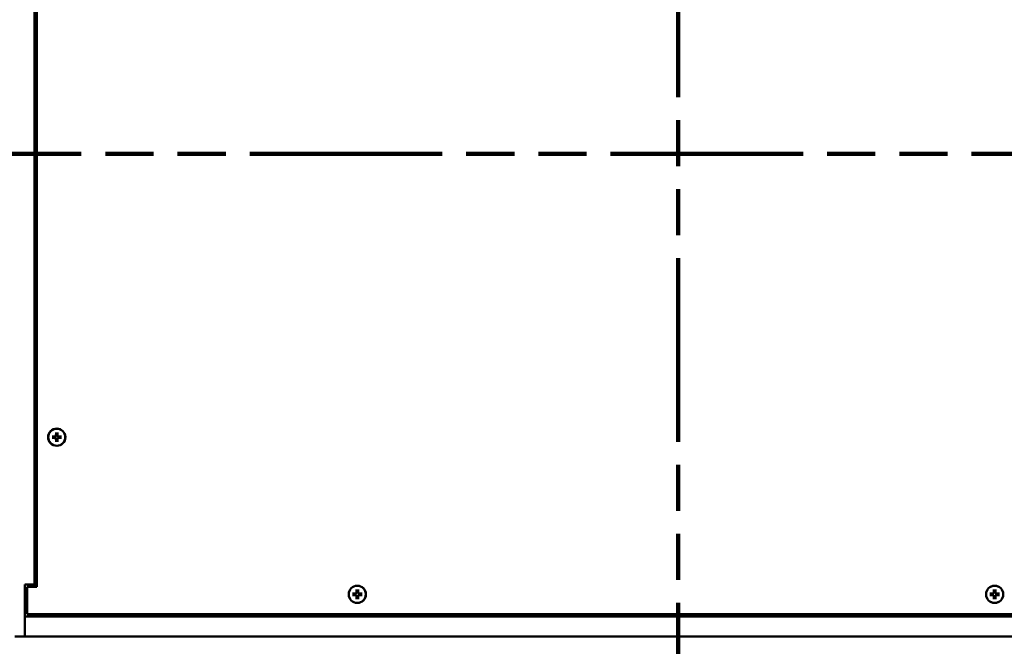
# Model space of a CAD drawing. Header units: millimetres. Extents: x 25 to 1702, y 51 to 1067.
# Tile 3 of 18: x 213 to 527, y 393 to 592. Entities that reach past the tile are written whole.
import ezdxf

# ---------------------------------------------------------------- set-up
doc = ezdxf.new("R2010")
doc.units = ezdxf.units.MM
doc.header["$LTSCALE"] = 2
doc.linetypes.add('DOUBLE_DASH_CHAIN', pattern=[1.2403, 0.6614, -0.0827, 0.1654, -0.0827, 0.1654, -0.0827])
for name, color, linetype, lineweight in [('Dimension (ANSI)', 7, 'Continuous', 25), ('Section Line (ANSI)', 7, 'DOUBLE_DASH_CHAIN', 100), ('Visible (ANSI)', 7, 'Continuous', 50)]:
    doc.layers.add(name, color=color, linetype=linetype, lineweight=lineweight)
doc.styles.add('Label Text (ANSI)', font='tahoma.ttf')
doc.styles.add('Note Text (ANSI)', font='tahoma.ttf')
doc.dimstyles.new('Default - mm (ANSI)', dxfattribs={"dimscale": 2, "dimtxt": 5, "dimasz": 2.5, "dimexe": 3.175, "dimexo": 1.6002, "dimgap": 0.8, "dimtad": 0, "dimtih": 1, "dimtoh": 1, "dimrnd": 1e-08, "dimzin": 0, "dimdsep": 46, "dimtxsty": 'Note Text (ANSI)', "dimcen": 0.09, "dimdle": 10, "dimclrd": 256, "dimclre": 256, "dimclrt": 256, "dimadec": 1, "dimazin": 0, "dimtfac": 0.6096, "dimtofl": 0, "dimtmove": 0, "dimatfit": 3, "dimldrblk": 'Filled-1', "dimfxl": 1, "dimtolj": 1, "dimtzin": 0, "dimlwd": -1, "dimlwe": -1, "dimarcsym": 0})

# ---------------------------------------------------------------- blocks, each defined once
blk = doc.blocks.new('2dTransSection0')
at = {"layer": 'Section Line (ANSI)', "linetype": 'DOUBLE_DASH_CHAIN', "ltscale": 23.192327}
blk.add_line((85.58, 274.85), (330.97, 274.85), dxfattribs=at)
blk = doc.blocks.new('2dTransSection1')
at = {"layer": 'Section Line (ANSI)', "linetype": 'Continuous'}
for p, q in [((209.24, 369.18), (204.24, 368.18)), ((209.24, 367.18), (209.24, 369.18)), ((209.24, 368.18), (204.24, 368.18)), ((204.24, 368.18), (209.24, 367.18)), ((211.38, 368.18), (209.24, 368.18)), ((211.38, 368.18), (211.38, 354.19)), ((211.38, 203.24), (211.38, 189.25)), ((209.24, 190.25), (204.24, 189.25)), ((209.24, 188.25), (209.24, 190.25)), ((209.24, 189.25), (204.24, 189.25)), ((204.24, 189.25), (209.24, 188.25)), ((211.38, 189.25), (209.24, 189.25))]:
    blk.add_line(p, q, dxfattribs=at)
at = {"layer": 'Section Line (ANSI)', "linetype": 'DOUBLE_DASH_CHAIN', "ltscale": 22.163883}
blk.add_line((211.38, 368.18), (211.38, 189.25), dxfattribs=at)
at = {"layer": 'Section Line (ANSI)', "linetype": 'Continuous', "flags": 128}
for points in [[(209.24, 369.18), (204.24, 368.18), (209.24, 367.18), (209.24, 369.18)], [(209.24, 190.25), (204.24, 189.25), (209.24, 188.25), (209.24, 190.25)]]:
    blk.add_lwpolyline(points, dxfattribs=at)
at = {"layer": 'Section Line (ANSI)'}
for points in [[(209.24, 369.18), (204.24, 368.18), (209.24, 367.18), (209.24, 369.18)], [(209.24, 190.25), (204.24, 189.25), (209.24, 188.25), (209.24, 190.25)]]:
    blk.add_solid(points, dxfattribs=at)
at = {"layer": 'Section Line (ANSI)', "char_height": 8, "attachment_point": 7, "style": 'Label Text (ANSI)'}
for insert in [(197.67, 364.91), (197.63, 184.09)]:
    blk.add_mtext('B', dxfattribs=dict(at, insert=insert))
blk = doc.blocks.new('*D11')
at = {"layer": 'Defpoints', "color": 0, "transparency": 16777216}
for p in [(180.81, 395.83), (663.42, 395.83), (663.42, 366)]:
    blk.add_point(p, dxfattribs=at)
at = {"layer": 'Dimension (ANSI)', "transparency": 16777216}
for p, q in [((180.81, 392.63), (180.81, 359.65)), ((663.42, 392.63), (663.42, 359.65)), ((185.81, 366), (444.31, 366)), ((658.42, 366), (520.05, 366))]:
    blk.add_line(p, q, dxfattribs=at)
for points in [[(185.81, 366.84), (185.81, 365.17), (180.81, 366)], [(658.42, 366.84), (658.42, 365.17), (663.42, 366)]]:
    blk.add_solid(points, dxfattribs=at)
at = {"layer": 'Dimension (ANSI)', "transparency": 16777216, "char_height": 10, "attachment_point": 5, "style": 'Note Text (ANSI)'}
for s, insert in [('\\A1; 482.61 mm', (482.18, 372.83)), ('\\A1;[19.000 in]', (482.18, 357.86))]:
    blk.add_mtext(s, dxfattribs=dict(at, insert=insert))
blk = doc.blocks.new('Filled-1')
at = {"color": 0}
for p, q in [((0, 0), (-1, 0.333)), ((-1, 0.333), (-1, -0.333)), ((-1, 0), (0, 0)), ((-1, -0.333), (0, 0))]:
    blk.add_line(p, q, dxfattribs=at)
at = {"color": 0, "flags": 128}
blk.add_lwpolyline([(-1, -0.333), (0, 0), (-1, 0.333), (-1, -0.333)], dxfattribs=at)
at = {"color": 0}
blk.add_solid([(-1, -0.333), (0, 0), (-1, 0.333), (-1, -0.333)], dxfattribs=at)

msp = doc.modelspace()

# ---------------------------------------------------------------- linework, layer by layer
at = {"layer": 'Visible (ANSI)'}
for p, q in [((217.6372, 412.3277), (217.6372, 709.5077)), ((218.3872, 710.2677), (218.3872, 411.5677)), ((223.1873, 459.545), (224.2425, 459.5698)), ((223.1873, 459.0905), (224.2425, 459.0656)), ((224.2432, 459.5421), (223.992, 459.5383)), ((223.992, 459.0971), (224.2432, 459.0934)), ((224.46, 460.8177), (224.4352, 459.7624)), ((224.46, 457.8177), (224.4352, 458.873)), ((224.4667, 460.013), (224.4629, 459.7618)), ((224.4629, 458.8737), (224.4667, 458.6225)), ((224.9116, 459.7618), (224.9078, 460.013)), ((224.9078, 458.6225), (224.9116, 458.8737)), ((224.9145, 460.8177), (224.9393, 459.7624)), ((224.9145, 457.8177), (224.9393, 458.873)), ((225.3825, 459.5383), (225.1313, 459.5421)), ((225.1313, 459.0934), (225.3825, 459.0971)), ((226.1872, 459.545), (225.1319, 459.5698)), ((226.1872, 459.0905), (225.1319, 459.0656)), ((214.4622, 412.3277), (214.4622, 395.8277)), ((217.6372, 412.3277), (214.4622, 412.3277)), ((215.2122, 411.5677), (215.2122, 402.9177)), ((218.3872, 411.5677), (215.2122, 411.5677)), ((218.3872, 412.3277), (217.6372, 412.3277)), ((319.0123, 409.445), (320.0675, 409.4698)), ((319.0123, 408.9905), (320.0675, 408.9656)), ((320.0682, 409.4421), (319.817, 409.4383)), ((319.817, 408.9971), (320.0682, 408.9934)), ((320.285, 410.7177), (320.2602, 409.6624)), ((320.285, 407.7177), (320.2602, 408.773)), ((320.2917, 409.913), (320.2879, 409.6618)), ((320.2879, 408.7737), (320.2917, 408.5225)), ((320.7366, 409.6618), (320.7328, 409.913)), ((320.7328, 408.5225), (320.7366, 408.7737)), ((320.7395, 410.7177), (320.7643, 409.6624)), ((320.7395, 407.7177), (320.7643, 408.773)), ((321.2075, 409.4383), (320.9563, 409.4421)), ((320.9563, 408.9934), (321.2075, 408.9971)), ((322.0122, 409.445), (320.9569, 409.4698)), ((322.0122, 408.9905), (320.9569, 408.9656)), ((522.2123, 409.445), (523.2675, 409.4698)), ((522.2123, 408.9905), (523.2675, 408.9656)), ((523.2682, 409.4421), (523.017, 409.4383)), ((523.017, 408.9971), (523.2682, 408.9934)), ((523.485, 410.7177), (523.4602, 409.6624)), ((523.485, 407.7177), (523.4602, 408.773)), ((523.4917, 409.913), (523.4879, 409.6618)), ((523.4879, 408.7737), (523.4917, 408.5225)), ((523.9366, 409.6618), (523.9328, 409.913)), ((523.9328, 408.5225), (523.9366, 408.7737)), ((523.9395, 410.7177), (523.9643, 409.6624)), ((523.9395, 407.7177), (523.9643, 408.773)), ((524.4075, 409.4383), (524.1563, 409.4421)), ((524.1563, 408.9934), (524.4075, 408.9971)), ((525.2122, 409.445), (524.1569, 409.4698)), ((525.2122, 408.9905), (524.1569, 408.9656)), ((214.4622, 403.4477), (215.2122, 403.4477)), ((214.4622, 402.1777), (629.7622, 402.1777)), ((215.2122, 402.9177), (629.0122, 402.9177)), ((214.4622, 395.8277), (211.2872, 395.8277)), ((629.7622, 395.8277), (214.4622, 395.8277))]:
    msp.add_line(p, q, dxfattribs=at)
at = {"layer": 'Visible (ANSI)', "flags": 128}
for points in [[(223.1873, 459.545), (223.1914, 459.5451), (223.1956, 459.5451), (223.1998, 459.5452), (223.2041, 459.5453), (223.2084, 459.5454), (223.2126, 459.5455), (223.2167, 459.5456), (223.2207, 459.5456), (223.2244, 459.5457), (223.2282, 459.5458), (223.232, 459.5458), (223.2357, 459.5459), (223.2394, 459.5459), (223.243, 459.546), (223.2464, 459.546), (223.2496, 459.546), (223.2527, 459.546), (223.2555, 459.5461), (223.2583, 459.5461), (223.2609, 459.5461), (223.2635, 459.5461), (223.2659, 459.5461), (223.2682, 459.546), (223.2702, 459.546)], [(223.2702, 459.0894), (223.2682, 459.0894), (223.2659, 459.0894), (223.2635, 459.0894), (223.2609, 459.0894), (223.2583, 459.0894), (223.2555, 459.0894), (223.2527, 459.0894), (223.2496, 459.0894), (223.2464, 459.0894), (223.243, 459.0895), (223.2394, 459.0895), (223.2357, 459.0896), (223.232, 459.0896), (223.2282, 459.0897), (223.2244, 459.0897), (223.2207, 459.0898), (223.2167, 459.0899), (223.2126, 459.0899), (223.2084, 459.09), (223.2041, 459.0901), (223.1998, 459.0902), (223.1956, 459.0903), (223.1914, 459.0904), (223.1873, 459.0905)], [(223.992, 459.5383), (223.9703, 459.5385), (223.948, 459.5387), (223.9252, 459.539), (223.9019, 459.5392), (223.878, 459.5395), (223.8534, 459.5397), (223.8283, 459.54), (223.8024, 459.5402), (223.7759, 459.5405), (223.7487, 459.5408), (223.7207, 459.5411), (223.6919, 459.5414), (223.6623, 459.5417), (223.6318, 459.5421), (223.6005, 459.5424), (223.5682, 459.5428), (223.5349, 459.5431), (223.5006, 459.5435), (223.4653, 459.5439), (223.4288, 459.5443), (223.3911, 459.5447), (223.3521, 459.5451), (223.3119, 459.5456), (223.2703, 459.546)], [(223.2703, 459.0894), (223.3119, 459.0899), (223.3521, 459.0903), (223.3911, 459.0907), (223.4288, 459.0911), (223.4653, 459.0916), (223.5006, 459.0919), (223.5349, 459.0923), (223.5682, 459.0927), (223.6005, 459.093), (223.6318, 459.0934), (223.6623, 459.0937), (223.6919, 459.094), (223.7207, 459.0943), (223.7487, 459.0946), (223.7759, 459.0949), (223.8024, 459.0952), (223.8283, 459.0955), (223.8534, 459.0957), (223.878, 459.096), (223.9019, 459.0962), (223.9252, 459.0965), (223.948, 459.0967), (223.9703, 459.0969), (223.992, 459.0971)], [(224.4629, 459.7618), (224.4623, 459.748), (224.4608, 459.7344), (224.4586, 459.7212), (224.4555, 459.708), (224.4515, 459.6946), (224.4465, 459.681), (224.4405, 459.6675), (224.4335, 459.6543), (224.4256, 459.6416), (224.4169, 459.6294), (224.4075, 459.6179), (224.3976, 459.6073), (224.387, 459.5974), (224.3756, 459.5881), (224.3634, 459.5794), (224.3506, 459.5715), (224.3374, 459.5645), (224.324, 459.5585), (224.3104, 459.5535), (224.2969, 459.5495), (224.2838, 459.5464), (224.2705, 459.5442), (224.2569, 459.5427), (224.2432, 459.5421)], [(224.2432, 459.0934), (224.2569, 459.0927), (224.2705, 459.0913), (224.2838, 459.089), (224.2969, 459.086), (224.3104, 459.0819), (224.324, 459.0769), (224.3374, 459.0709), (224.3506, 459.064), (224.3634, 459.0561), (224.3756, 459.0474), (224.387, 459.038), (224.3976, 459.0281), (224.4075, 459.0175), (224.4169, 459.006), (224.4256, 458.9939), (224.4335, 458.9811), (224.4405, 458.9679), (224.4465, 458.9544), (224.4515, 458.9409), (224.4555, 458.9274), (224.4586, 458.9142), (224.4608, 458.901), (224.4623, 458.8874), (224.4629, 458.8737)], [(224.4589, 460.7347), (224.4589, 460.7368), (224.4589, 460.739), (224.4589, 460.7414), (224.4589, 460.744), (224.4589, 460.7467), (224.4589, 460.7495), (224.4589, 460.7523), (224.4589, 460.7553), (224.459, 460.7586), (224.459, 460.762), (224.459, 460.7656), (224.4591, 460.7692), (224.4591, 460.773), (224.4592, 460.7768), (224.4593, 460.7805), (224.4593, 460.7843), (224.4594, 460.7882), (224.4595, 460.7923), (224.4595, 460.7965), (224.4596, 460.8008), (224.4597, 460.8051), (224.4598, 460.8094), (224.4599, 460.8136), (224.46, 460.8177)], [(224.4589, 460.7347), (224.4594, 460.6931), (224.4598, 460.6528), (224.4603, 460.6139), (224.4607, 460.5762), (224.4611, 460.5397), (224.4615, 460.5043), (224.4618, 460.47), (224.4622, 460.4368), (224.4626, 460.4045), (224.4629, 460.3731), (224.4632, 460.3427), (224.4635, 460.3131), (224.4638, 460.2843), (224.4641, 460.2563), (224.4644, 460.2291), (224.4647, 460.2025), (224.465, 460.1767), (224.4652, 460.1515), (224.4655, 460.127), (224.4657, 460.1031), (224.466, 460.0797), (224.4662, 460.0569), (224.4664, 460.0347), (224.4667, 460.013)], [(224.4667, 458.6225), (224.4664, 458.6007), (224.4662, 458.5785), (224.466, 458.5557), (224.4657, 458.5324), (224.4655, 458.5084), (224.4652, 458.4839), (224.465, 458.4587), (224.4647, 458.4329), (224.4644, 458.4064), (224.4641, 458.3791), (224.4638, 458.3511), (224.4635, 458.3224), (224.4632, 458.2928), (224.4629, 458.2623), (224.4626, 458.231), (224.4622, 458.1987), (224.4618, 458.1654), (224.4615, 458.1311), (224.4611, 458.0957), (224.4607, 458.0592), (224.4603, 458.0216), (224.4598, 457.9826), (224.4594, 457.9424), (224.4589, 457.9007)], [(224.9078, 460.013), (224.908, 460.0347), (224.9083, 460.0569), (224.9085, 460.0797), (224.9087, 460.1031), (224.909, 460.127), (224.9092, 460.1515), (224.9095, 460.1767), (224.9098, 460.2025), (224.9101, 460.2291), (224.9103, 460.2563), (224.9106, 460.2843), (224.9109, 460.3131), (224.9113, 460.3427), (224.9116, 460.3731), (224.9119, 460.4045), (224.9123, 460.4368), (224.9126, 460.47), (224.913, 460.5043), (224.9134, 460.5397), (224.9138, 460.5762), (224.9142, 460.6139), (224.9147, 460.6528), (224.9151, 460.6931), (224.9156, 460.7347)], [(224.9156, 457.9007), (224.9151, 457.9424), (224.9147, 457.9826), (224.9142, 458.0216), (224.9138, 458.0592), (224.9134, 458.0957), (224.913, 458.1311), (224.9126, 458.1654), (224.9123, 458.1987), (224.9119, 458.231), (224.9116, 458.2623), (224.9113, 458.2928), (224.9109, 458.3224), (224.9106, 458.3511), (224.9103, 458.3791), (224.9101, 458.4064), (224.9098, 458.4329), (224.9095, 458.4587), (224.9092, 458.4839), (224.909, 458.5084), (224.9087, 458.5324), (224.9085, 458.5557), (224.9083, 458.5785), (224.908, 458.6007), (224.9078, 458.6225)], [(225.1313, 459.5421), (225.1175, 459.5427), (225.104, 459.5442), (225.0907, 459.5464), (225.0775, 459.5495), (225.0641, 459.5535), (225.0505, 459.5585), (225.0371, 459.5645), (225.0239, 459.5715), (225.0111, 459.5794), (224.9989, 459.5881), (224.9875, 459.5974), (224.9769, 459.6073), (224.967, 459.6179), (224.9576, 459.6294), (224.9489, 459.6416), (224.941, 459.6543), (224.934, 459.6675), (224.928, 459.681), (224.923, 459.6946), (224.919, 459.708), (224.9159, 459.7212), (224.9137, 459.7344), (224.9122, 459.748), (224.9116, 459.7618)], [(224.9116, 458.8737), (224.9122, 458.8874), (224.9137, 458.901), (224.9159, 458.9142), (224.919, 458.9274), (224.923, 458.9409), (224.928, 458.9544), (224.934, 458.9679), (224.941, 458.9811), (224.9489, 458.9939), (224.9576, 459.006), (224.967, 459.0175), (224.9769, 459.0281), (224.9875, 459.038), (224.9989, 459.0474), (225.0111, 459.0561), (225.0239, 459.064), (225.0371, 459.0709), (225.0505, 459.0769), (225.0641, 459.0819), (225.0775, 459.086), (225.0907, 459.089), (225.104, 459.0913), (225.1175, 459.0927), (225.1313, 459.0934)], [(224.9145, 460.8177), (224.9146, 460.8136), (224.9147, 460.8094), (224.9148, 460.8051), (224.9149, 460.8008), (224.9149, 460.7965), (224.915, 460.7923), (224.9151, 460.7882), (224.9152, 460.7843), (224.9152, 460.7805), (224.9153, 460.7768), (224.9153, 460.773), (224.9154, 460.7692), (224.9154, 460.7656), (224.9155, 460.762), (224.9155, 460.7586), (224.9155, 460.7553), (224.9156, 460.7523), (224.9156, 460.7495), (224.9156, 460.7467), (224.9156, 460.744), (224.9156, 460.7414), (224.9156, 460.739), (224.9156, 460.7368), (224.9156, 460.7347)], [(226.1042, 459.546), (226.0626, 459.5456), (226.0223, 459.5451), (225.9834, 459.5447), (225.9457, 459.5443), (225.9092, 459.5439), (225.8738, 459.5435), (225.8395, 459.5431), (225.8063, 459.5428), (225.774, 459.5424), (225.7427, 459.5421), (225.7122, 459.5417), (225.6826, 459.5414), (225.6538, 459.5411), (225.6258, 459.5408), (225.5986, 459.5405), (225.5721, 459.5402), (225.5462, 459.54), (225.5211, 459.5397), (225.4965, 459.5395), (225.4726, 459.5392), (225.4492, 459.539), (225.4265, 459.5387), (225.4042, 459.5385), (225.3825, 459.5383)], [(225.3825, 459.0971), (225.4042, 459.0969), (225.4265, 459.0967), (225.4492, 459.0965), (225.4726, 459.0962), (225.4965, 459.096), (225.5211, 459.0957), (225.5462, 459.0955), (225.5721, 459.0952), (225.5986, 459.0949), (225.6258, 459.0946), (225.6538, 459.0943), (225.6826, 459.094), (225.7122, 459.0937), (225.7427, 459.0934), (225.774, 459.093), (225.8063, 459.0927), (225.8395, 459.0923), (225.8738, 459.0919), (225.9092, 459.0916), (225.9457, 459.0911), (225.9834, 459.0907), (226.0223, 459.0903), (226.0626, 459.0899), (226.1042, 459.0894)], [(226.1043, 459.546), (226.1063, 459.546), (226.1086, 459.5461), (226.111, 459.5461), (226.1135, 459.5461), (226.1162, 459.5461), (226.119, 459.5461), (226.1218, 459.546), (226.1248, 459.546), (226.1281, 459.546), (226.1315, 459.546), (226.1351, 459.5459), (226.1388, 459.5459), (226.1425, 459.5458), (226.1463, 459.5458), (226.15, 459.5457), (226.1538, 459.5456), (226.1577, 459.5456), (226.1618, 459.5455), (226.1661, 459.5454), (226.1703, 459.5453), (226.1746, 459.5452), (226.1789, 459.5451), (226.1831, 459.5451), (226.1872, 459.545)], [(226.1872, 459.0905), (226.1831, 459.0904), (226.1789, 459.0903), (226.1746, 459.0902), (226.1703, 459.0901), (226.1661, 459.09), (226.1618, 459.0899), (226.1577, 459.0899), (226.1538, 459.0898), (226.15, 459.0897), (226.1463, 459.0897), (226.1425, 459.0896), (226.1388, 459.0896), (226.1351, 459.0895), (226.1315, 459.0895), (226.1281, 459.0894), (226.1248, 459.0894), (226.1218, 459.0894), (226.119, 459.0894), (226.1162, 459.0894), (226.1135, 459.0894), (226.111, 459.0894), (226.1086, 459.0894), (226.1063, 459.0894), (226.1043, 459.0894)], [(224.46, 457.8177), (224.4599, 457.8218), (224.4598, 457.826), (224.4597, 457.8303), (224.4596, 457.8346), (224.4595, 457.8389), (224.4595, 457.8431), (224.4594, 457.8472), (224.4593, 457.8512), (224.4593, 457.8549), (224.4592, 457.8587), (224.4591, 457.8624), (224.4591, 457.8662), (224.459, 457.8699), (224.459, 457.8734), (224.459, 457.8769), (224.4589, 457.8801), (224.4589, 457.8831), (224.4589, 457.886), (224.4589, 457.8887), (224.4589, 457.8914), (224.4589, 457.894), (224.4589, 457.8964), (224.4589, 457.8987), (224.4589, 457.9007)], [(224.9156, 457.9007), (224.9156, 457.8987), (224.9156, 457.8964), (224.9156, 457.894), (224.9156, 457.8914), (224.9156, 457.8887), (224.9156, 457.886), (224.9156, 457.8831), (224.9155, 457.8801), (224.9155, 457.8769), (224.9155, 457.8734), (224.9154, 457.8699), (224.9154, 457.8662), (224.9153, 457.8624), (224.9153, 457.8587), (224.9152, 457.8549), (224.9152, 457.8512), (224.9151, 457.8472), (224.915, 457.8431), (224.9149, 457.8389), (224.9149, 457.8346), (224.9148, 457.8303), (224.9147, 457.826), (224.9146, 457.8218), (224.9145, 457.8177)], [(319.0123, 409.445), (319.0164, 409.4451), (319.0206, 409.4451), (319.0248, 409.4452), (319.0291, 409.4453), (319.0334, 409.4454), (319.0376, 409.4455), (319.0417, 409.4456), (319.0457, 409.4456), (319.0494, 409.4457), (319.0532, 409.4458), (319.057, 409.4458), (319.0607, 409.4459), (319.0644, 409.4459), (319.068, 409.446), (319.0714, 409.446), (319.0746, 409.446), (319.0777, 409.446), (319.0805, 409.4461), (319.0833, 409.4461), (319.0859, 409.4461), (319.0885, 409.4461), (319.0909, 409.4461), (319.0932, 409.446), (319.0952, 409.446)], [(319.0952, 408.9894), (319.0932, 408.9894), (319.0909, 408.9894), (319.0885, 408.9894), (319.0859, 408.9894), (319.0833, 408.9894), (319.0805, 408.9894), (319.0777, 408.9894), (319.0746, 408.9894), (319.0714, 408.9894), (319.068, 408.9895), (319.0644, 408.9895), (319.0607, 408.9896), (319.057, 408.9896), (319.0532, 408.9897), (319.0494, 408.9897), (319.0457, 408.9898), (319.0417, 408.9899), (319.0376, 408.9899), (319.0334, 408.99), (319.0291, 408.9901), (319.0248, 408.9902), (319.0206, 408.9903), (319.0164, 408.9904), (319.0123, 408.9905)], [(319.817, 409.4383), (319.7953, 409.4385), (319.773, 409.4387), (319.7502, 409.439), (319.7269, 409.4392), (319.703, 409.4395), (319.6784, 409.4397), (319.6533, 409.44), (319.6274, 409.4402), (319.6009, 409.4405), (319.5737, 409.4408), (319.5457, 409.4411), (319.5169, 409.4414), (319.4873, 409.4417), (319.4568, 409.4421), (319.4255, 409.4424), (319.3932, 409.4428), (319.3599, 409.4431), (319.3256, 409.4435), (319.2903, 409.4439), (319.2538, 409.4443), (319.2161, 409.4447), (319.1771, 409.4451), (319.1369, 409.4456), (319.0953, 409.446)], [(319.0953, 408.9894), (319.1369, 408.9899), (319.1771, 408.9903), (319.2161, 408.9907), (319.2538, 408.9911), (319.2903, 408.9916), (319.3256, 408.9919), (319.3599, 408.9923), (319.3932, 408.9927), (319.4255, 408.993), (319.4568, 408.9934), (319.4873, 408.9937), (319.5169, 408.994), (319.5457, 408.9943), (319.5737, 408.9946), (319.6009, 408.9949), (319.6274, 408.9952), (319.6533, 408.9955), (319.6784, 408.9957), (319.703, 408.996), (319.7269, 408.9962), (319.7502, 408.9965), (319.773, 408.9967), (319.7953, 408.9969), (319.817, 408.9971)], [(320.2879, 409.6618), (320.2873, 409.648), (320.2858, 409.6344), (320.2836, 409.6212), (320.2805, 409.608), (320.2765, 409.5946), (320.2715, 409.581), (320.2655, 409.5675), (320.2585, 409.5543), (320.2506, 409.5416), (320.2419, 409.5294), (320.2325, 409.5179), (320.2226, 409.5073), (320.212, 409.4974), (320.2006, 409.4881), (320.1884, 409.4794), (320.1756, 409.4715), (320.1624, 409.4645), (320.149, 409.4585), (320.1354, 409.4535), (320.1219, 409.4495), (320.1088, 409.4464), (320.0955, 409.4442), (320.0819, 409.4427), (320.0682, 409.4421)], [(320.0682, 408.9934), (320.0819, 408.9927), (320.0955, 408.9913), (320.1088, 408.989), (320.1219, 408.986), (320.1354, 408.9819), (320.149, 408.9769), (320.1624, 408.9709), (320.1756, 408.964), (320.1884, 408.9561), (320.2006, 408.9474), (320.212, 408.938), (320.2226, 408.9281), (320.2325, 408.9175), (320.2419, 408.906), (320.2506, 408.8939), (320.2585, 408.8811), (320.2655, 408.8679), (320.2715, 408.8544), (320.2765, 408.8409), (320.2805, 408.8274), (320.2836, 408.8142), (320.2858, 408.801), (320.2873, 408.7874), (320.2879, 408.7737)], [(320.2839, 410.6347), (320.2839, 410.6368), (320.2839, 410.639), (320.2839, 410.6414), (320.2839, 410.644), (320.2839, 410.6467), (320.2839, 410.6495), (320.2839, 410.6523), (320.2839, 410.6553), (320.284, 410.6586), (320.284, 410.662), (320.284, 410.6656), (320.2841, 410.6692), (320.2841, 410.673), (320.2842, 410.6768), (320.2843, 410.6805), (320.2843, 410.6843), (320.2844, 410.6882), (320.2845, 410.6923), (320.2845, 410.6965), (320.2846, 410.7008), (320.2847, 410.7051), (320.2848, 410.7094), (320.2849, 410.7136), (320.285, 410.7177)], [(320.2839, 410.6347), (320.2844, 410.5931), (320.2848, 410.5528), (320.2853, 410.5139), (320.2857, 410.4762), (320.2861, 410.4397), (320.2865, 410.4043), (320.2868, 410.37), (320.2872, 410.3368), (320.2876, 410.3045), (320.2879, 410.2731), (320.2882, 410.2427), (320.2885, 410.2131), (320.2888, 410.1843), (320.2891, 410.1563), (320.2894, 410.1291), (320.2897, 410.1025), (320.29, 410.0767), (320.2902, 410.0515), (320.2905, 410.027), (320.2907, 410.0031), (320.291, 409.9797), (320.2912, 409.9569), (320.2914, 409.9347), (320.2917, 409.913)], [(320.2917, 408.5225), (320.2914, 408.5007), (320.2912, 408.4785), (320.291, 408.4557), (320.2907, 408.4324), (320.2905, 408.4084), (320.2902, 408.3839), (320.29, 408.3587), (320.2897, 408.3329), (320.2894, 408.3064), (320.2891, 408.2791), (320.2888, 408.2511), (320.2885, 408.2224), (320.2882, 408.1928), (320.2879, 408.1623), (320.2876, 408.131), (320.2872, 408.0987), (320.2868, 408.0654), (320.2865, 408.0311), (320.2861, 407.9957), (320.2857, 407.9592), (320.2853, 407.9216), (320.2848, 407.8826), (320.2844, 407.8424), (320.2839, 407.8007)], [(320.7328, 409.913), (320.733, 409.9347), (320.7333, 409.9569), (320.7335, 409.9797), (320.7337, 410.0031), (320.734, 410.027), (320.7342, 410.0515), (320.7345, 410.0767), (320.7348, 410.1025), (320.7351, 410.1291), (320.7353, 410.1563), (320.7356, 410.1843), (320.7359, 410.2131), (320.7363, 410.2427), (320.7366, 410.2731), (320.7369, 410.3045), (320.7373, 410.3368), (320.7376, 410.37), (320.738, 410.4043), (320.7384, 410.4397), (320.7388, 410.4762), (320.7392, 410.5139), (320.7397, 410.5528), (320.7401, 410.5931), (320.7406, 410.6347)], [(320.7406, 407.8007), (320.7401, 407.8424), (320.7397, 407.8826), (320.7392, 407.9216), (320.7388, 407.9592), (320.7384, 407.9957), (320.738, 408.0311), (320.7376, 408.0654), (320.7373, 408.0987), (320.7369, 408.131), (320.7366, 408.1623), (320.7363, 408.1928), (320.7359, 408.2224), (320.7356, 408.2511), (320.7353, 408.2791), (320.7351, 408.3064), (320.7348, 408.3329), (320.7345, 408.3587), (320.7342, 408.3839), (320.734, 408.4084), (320.7337, 408.4324), (320.7335, 408.4557), (320.7333, 408.4785), (320.733, 408.5007), (320.7328, 408.5225)], [(320.9563, 409.4421), (320.9425, 409.4427), (320.929, 409.4442), (320.9157, 409.4464), (320.9025, 409.4495), (320.8891, 409.4535), (320.8755, 409.4585), (320.8621, 409.4645), (320.8489, 409.4715), (320.8361, 409.4794), (320.8239, 409.4881), (320.8125, 409.4974), (320.8019, 409.5073), (320.792, 409.5179), (320.7826, 409.5294), (320.7739, 409.5416), (320.766, 409.5543), (320.759, 409.5675), (320.753, 409.581), (320.748, 409.5946), (320.744, 409.608), (320.7409, 409.6212), (320.7387, 409.6344), (320.7372, 409.648), (320.7366, 409.6618)], [(320.7366, 408.7737), (320.7372, 408.7874), (320.7387, 408.801), (320.7409, 408.8142), (320.744, 408.8274), (320.748, 408.8409), (320.753, 408.8544), (320.759, 408.8679), (320.766, 408.8811), (320.7739, 408.8939), (320.7826, 408.906), (320.792, 408.9175), (320.8019, 408.9281), (320.8125, 408.938), (320.8239, 408.9474), (320.8361, 408.9561), (320.8489, 408.964), (320.8621, 408.9709), (320.8755, 408.9769), (320.8891, 408.9819), (320.9025, 408.986), (320.9157, 408.989), (320.929, 408.9913), (320.9425, 408.9927), (320.9563, 408.9934)], [(320.7395, 410.7177), (320.7396, 410.7136), (320.7397, 410.7094), (320.7398, 410.7051), (320.7399, 410.7008), (320.7399, 410.6965), (320.74, 410.6923), (320.7401, 410.6882), (320.7402, 410.6843), (320.7402, 410.6805), (320.7403, 410.6768), (320.7403, 410.673), (320.7404, 410.6692), (320.7404, 410.6656), (320.7405, 410.662), (320.7405, 410.6586), (320.7405, 410.6553), (320.7406, 410.6523), (320.7406, 410.6495), (320.7406, 410.6467), (320.7406, 410.644), (320.7406, 410.6414), (320.7406, 410.639), (320.7406, 410.6368), (320.7406, 410.6347)], [(321.9292, 409.446), (321.8876, 409.4456), (321.8473, 409.4451), (321.8084, 409.4447), (321.7707, 409.4443), (321.7342, 409.4439), (321.6988, 409.4435), (321.6645, 409.4431), (321.6313, 409.4428), (321.599, 409.4424), (321.5677, 409.4421), (321.5372, 409.4417), (321.5076, 409.4414), (321.4788, 409.4411), (321.4508, 409.4408), (321.4236, 409.4405), (321.3971, 409.4402), (321.3712, 409.44), (321.3461, 409.4397), (321.3215, 409.4395), (321.2976, 409.4392), (321.2742, 409.439), (321.2515, 409.4387), (321.2292, 409.4385), (321.2075, 409.4383)], [(321.2075, 408.9971), (321.2292, 408.9969), (321.2515, 408.9967), (321.2742, 408.9965), (321.2976, 408.9962), (321.3215, 408.996), (321.3461, 408.9957), (321.3712, 408.9955), (321.3971, 408.9952), (321.4236, 408.9949), (321.4508, 408.9946), (321.4788, 408.9943), (321.5076, 408.994), (321.5372, 408.9937), (321.5677, 408.9934), (321.599, 408.993), (321.6313, 408.9927), (321.6645, 408.9923), (321.6988, 408.9919), (321.7342, 408.9916), (321.7707, 408.9911), (321.8084, 408.9907), (321.8473, 408.9903), (321.8876, 408.9899), (321.9292, 408.9894)], [(321.9293, 409.446), (321.9313, 409.446), (321.9336, 409.4461), (321.936, 409.4461), (321.9385, 409.4461), (321.9412, 409.4461), (321.944, 409.4461), (321.9468, 409.446), (321.9498, 409.446), (321.9531, 409.446), (321.9565, 409.446), (321.9601, 409.4459), (321.9638, 409.4459), (321.9675, 409.4458), (321.9713, 409.4458), (321.975, 409.4457), (321.9788, 409.4456), (321.9827, 409.4456), (321.9868, 409.4455), (321.9911, 409.4454), (321.9953, 409.4453), (321.9996, 409.4452), (322.0039, 409.4451), (322.0081, 409.4451), (322.0122, 409.445)], [(322.0122, 408.9905), (322.0081, 408.9904), (322.0039, 408.9903), (321.9996, 408.9902), (321.9953, 408.9901), (321.9911, 408.99), (321.9868, 408.9899), (321.9827, 408.9899), (321.9788, 408.9898), (321.975, 408.9897), (321.9713, 408.9897), (321.9675, 408.9896), (321.9638, 408.9896), (321.9601, 408.9895), (321.9565, 408.9895), (321.9531, 408.9894), (321.9498, 408.9894), (321.9468, 408.9894), (321.944, 408.9894), (321.9412, 408.9894), (321.9385, 408.9894), (321.936, 408.9894), (321.9336, 408.9894), (321.9313, 408.9894), (321.9293, 408.9894)], [(522.2123, 409.445), (522.2164, 409.4451), (522.2206, 409.4451), (522.2248, 409.4452), (522.2291, 409.4453), (522.2334, 409.4454), (522.2376, 409.4455), (522.2417, 409.4456), (522.2457, 409.4456), (522.2494, 409.4457), (522.2532, 409.4458), (522.257, 409.4458), (522.2607, 409.4459), (522.2644, 409.4459), (522.268, 409.446), (522.2714, 409.446), (522.2746, 409.446), (522.2777, 409.446), (522.2805, 409.4461), (522.2833, 409.4461), (522.2859, 409.4461), (522.2885, 409.4461), (522.2909, 409.4461), (522.2932, 409.446), (522.2952, 409.446)], [(522.2952, 408.9894), (522.2932, 408.9894), (522.2909, 408.9894), (522.2885, 408.9894), (522.2859, 408.9894), (522.2833, 408.9894), (522.2805, 408.9894), (522.2777, 408.9894), (522.2746, 408.9894), (522.2714, 408.9894), (522.268, 408.9895), (522.2644, 408.9895), (522.2607, 408.9896), (522.257, 408.9896), (522.2532, 408.9897), (522.2494, 408.9897), (522.2457, 408.9898), (522.2417, 408.9899), (522.2376, 408.9899), (522.2334, 408.99), (522.2291, 408.9901), (522.2248, 408.9902), (522.2206, 408.9903), (522.2164, 408.9904), (522.2123, 408.9905)], [(523.017, 409.4383), (522.9953, 409.4385), (522.973, 409.4387), (522.9502, 409.439), (522.9269, 409.4392), (522.903, 409.4395), (522.8784, 409.4397), (522.8533, 409.44), (522.8274, 409.4402), (522.8009, 409.4405), (522.7737, 409.4408), (522.7457, 409.4411), (522.7169, 409.4414), (522.6873, 409.4417), (522.6568, 409.4421), (522.6255, 409.4424), (522.5932, 409.4428), (522.5599, 409.4431), (522.5256, 409.4435), (522.4903, 409.4439), (522.4538, 409.4443), (522.4161, 409.4447), (522.3771, 409.4451), (522.3369, 409.4456), (522.2953, 409.446)], [(522.2953, 408.9894), (522.3369, 408.9899), (522.3771, 408.9903), (522.4161, 408.9907), (522.4538, 408.9911), (522.4903, 408.9916), (522.5256, 408.9919), (522.5599, 408.9923), (522.5932, 408.9927), (522.6255, 408.993), (522.6568, 408.9934), (522.6873, 408.9937), (522.7169, 408.994), (522.7457, 408.9943), (522.7737, 408.9946), (522.8009, 408.9949), (522.8274, 408.9952), (522.8533, 408.9955), (522.8784, 408.9957), (522.903, 408.996), (522.9269, 408.9962), (522.9502, 408.9965), (522.973, 408.9967), (522.9953, 408.9969), (523.017, 408.9971)], [(523.4879, 409.6618), (523.4873, 409.648), (523.4858, 409.6344), (523.4836, 409.6212), (523.4805, 409.608), (523.4765, 409.5946), (523.4715, 409.581), (523.4655, 409.5675), (523.4585, 409.5543), (523.4506, 409.5416), (523.4419, 409.5294), (523.4325, 409.5179), (523.4226, 409.5073), (523.412, 409.4974), (523.4006, 409.4881), (523.3884, 409.4794), (523.3756, 409.4715), (523.3624, 409.4645), (523.349, 409.4585), (523.3354, 409.4535), (523.3219, 409.4495), (523.3088, 409.4464), (523.2955, 409.4442), (523.2819, 409.4427), (523.2682, 409.4421)], [(523.2682, 408.9934), (523.2819, 408.9927), (523.2955, 408.9913), (523.3088, 408.989), (523.3219, 408.986), (523.3354, 408.9819), (523.349, 408.9769), (523.3624, 408.9709), (523.3756, 408.964), (523.3884, 408.9561), (523.4006, 408.9474), (523.412, 408.938), (523.4226, 408.9281), (523.4325, 408.9175), (523.4419, 408.906), (523.4506, 408.8939), (523.4585, 408.8811), (523.4655, 408.8679), (523.4715, 408.8544), (523.4765, 408.8409), (523.4805, 408.8274), (523.4836, 408.8142), (523.4858, 408.801), (523.4873, 408.7874), (523.4879, 408.7737)], [(523.4839, 410.6347), (523.4839, 410.6368), (523.4839, 410.639), (523.4839, 410.6414), (523.4839, 410.644), (523.4839, 410.6467), (523.4839, 410.6495), (523.4839, 410.6523), (523.4839, 410.6553), (523.484, 410.6586), (523.484, 410.662), (523.484, 410.6656), (523.4841, 410.6692), (523.4841, 410.673), (523.4842, 410.6768), (523.4843, 410.6805), (523.4843, 410.6843), (523.4844, 410.6882), (523.4845, 410.6923), (523.4845, 410.6965), (523.4846, 410.7008), (523.4847, 410.7051), (523.4848, 410.7094), (523.4849, 410.7136), (523.485, 410.7177)], [(523.4839, 410.6347), (523.4844, 410.5931), (523.4848, 410.5528), (523.4853, 410.5139), (523.4857, 410.4762), (523.4861, 410.4397), (523.4865, 410.4043), (523.4868, 410.37), (523.4872, 410.3368), (523.4876, 410.3045), (523.4879, 410.2731), (523.4882, 410.2427), (523.4885, 410.2131), (523.4888, 410.1843), (523.4891, 410.1563), (523.4894, 410.1291), (523.4897, 410.1025), (523.49, 410.0767), (523.4902, 410.0515), (523.4905, 410.027), (523.4907, 410.0031), (523.491, 409.9797), (523.4912, 409.9569), (523.4914, 409.9347), (523.4917, 409.913)], [(523.4917, 408.5225), (523.4914, 408.5007), (523.4912, 408.4785), (523.491, 408.4557), (523.4907, 408.4324), (523.4905, 408.4084), (523.4902, 408.3839), (523.49, 408.3587), (523.4897, 408.3329), (523.4894, 408.3064), (523.4891, 408.2791), (523.4888, 408.2511), (523.4885, 408.2224), (523.4882, 408.1928), (523.4879, 408.1623), (523.4876, 408.131), (523.4872, 408.0987), (523.4868, 408.0654), (523.4865, 408.0311), (523.4861, 407.9957), (523.4857, 407.9592), (523.4853, 407.9216), (523.4848, 407.8826), (523.4844, 407.8424), (523.4839, 407.8007)], [(523.9328, 409.913), (523.933, 409.9347), (523.9333, 409.9569), (523.9335, 409.9797), (523.9337, 410.0031), (523.934, 410.027), (523.9342, 410.0515), (523.9345, 410.0767), (523.9348, 410.1025), (523.9351, 410.1291), (523.9353, 410.1563), (523.9356, 410.1843), (523.9359, 410.2131), (523.9363, 410.2427), (523.9366, 410.2731), (523.9369, 410.3045), (523.9373, 410.3368), (523.9376, 410.37), (523.938, 410.4043), (523.9384, 410.4397), (523.9388, 410.4762), (523.9392, 410.5139), (523.9397, 410.5528), (523.9401, 410.5931), (523.9406, 410.6347)], [(523.9406, 407.8007), (523.9401, 407.8424), (523.9397, 407.8826), (523.9392, 407.9216), (523.9388, 407.9592), (523.9384, 407.9957), (523.938, 408.0311), (523.9376, 408.0654), (523.9373, 408.0987), (523.9369, 408.131), (523.9366, 408.1623), (523.9363, 408.1928), (523.9359, 408.2224), (523.9356, 408.2511), (523.9353, 408.2791), (523.9351, 408.3064), (523.9348, 408.3329), (523.9345, 408.3587), (523.9342, 408.3839), (523.934, 408.4084), (523.9337, 408.4324), (523.9335, 408.4557), (523.9333, 408.4785), (523.933, 408.5007), (523.9328, 408.5225)], [(524.1563, 409.4421), (524.1425, 409.4427), (524.129, 409.4442), (524.1157, 409.4464), (524.1025, 409.4495), (524.0891, 409.4535), (524.0755, 409.4585), (524.0621, 409.4645), (524.0489, 409.4715), (524.0361, 409.4794), (524.0239, 409.4881), (524.0125, 409.4974), (524.0019, 409.5073), (523.992, 409.5179), (523.9826, 409.5294), (523.9739, 409.5416), (523.966, 409.5543), (523.959, 409.5675), (523.953, 409.581), (523.948, 409.5946), (523.944, 409.608), (523.9409, 409.6212), (523.9387, 409.6344), (523.9372, 409.648), (523.9366, 409.6618)], [(523.9366, 408.7737), (523.9372, 408.7874), (523.9387, 408.801), (523.9409, 408.8142), (523.944, 408.8274), (523.948, 408.8409), (523.953, 408.8544), (523.959, 408.8679), (523.966, 408.8811), (523.9739, 408.8939), (523.9826, 408.906), (523.992, 408.9175), (524.0019, 408.9281), (524.0125, 408.938), (524.0239, 408.9474), (524.0361, 408.9561), (524.0489, 408.964), (524.0621, 408.9709), (524.0755, 408.9769), (524.0891, 408.9819), (524.1025, 408.986), (524.1157, 408.989), (524.129, 408.9913), (524.1425, 408.9927), (524.1563, 408.9934)], [(523.9395, 410.7177), (523.9396, 410.7136), (523.9397, 410.7094), (523.9398, 410.7051), (523.9399, 410.7008), (523.9399, 410.6965), (523.94, 410.6923), (523.9401, 410.6882), (523.9402, 410.6843), (523.9402, 410.6805), (523.9403, 410.6768), (523.9403, 410.673), (523.9404, 410.6692), (523.9404, 410.6656), (523.9405, 410.662), (523.9405, 410.6586), (523.9405, 410.6553), (523.9406, 410.6523), (523.9406, 410.6495), (523.9406, 410.6467), (523.9406, 410.644), (523.9406, 410.6414), (523.9406, 410.639), (523.9406, 410.6368), (523.9406, 410.6347)], [(525.1292, 409.446), (525.0876, 409.4456), (525.0473, 409.4451), (525.0084, 409.4447), (524.9707, 409.4443), (524.9342, 409.4439), (524.8988, 409.4435), (524.8645, 409.4431), (524.8313, 409.4428), (524.799, 409.4424), (524.7677, 409.4421), (524.7372, 409.4417), (524.7076, 409.4414), (524.6788, 409.4411), (524.6508, 409.4408), (524.6236, 409.4405), (524.5971, 409.4402), (524.5712, 409.44), (524.5461, 409.4397), (524.5215, 409.4395), (524.4976, 409.4392), (524.4742, 409.439), (524.4515, 409.4387), (524.4292, 409.4385), (524.4075, 409.4383)], [(524.4075, 408.9971), (524.4292, 408.9969), (524.4515, 408.9967), (524.4742, 408.9965), (524.4976, 408.9962), (524.5215, 408.996), (524.5461, 408.9957), (524.5712, 408.9955), (524.5971, 408.9952), (524.6236, 408.9949), (524.6508, 408.9946), (524.6788, 408.9943), (524.7076, 408.994), (524.7372, 408.9937), (524.7677, 408.9934), (524.799, 408.993), (524.8313, 408.9927), (524.8645, 408.9923), (524.8988, 408.9919), (524.9342, 408.9916), (524.9707, 408.9911), (525.0084, 408.9907), (525.0473, 408.9903), (525.0876, 408.9899), (525.1292, 408.9894)], [(525.1293, 409.446), (525.1313, 409.446), (525.1336, 409.4461), (525.136, 409.4461), (525.1385, 409.4461), (525.1412, 409.4461), (525.144, 409.4461), (525.1468, 409.446), (525.1498, 409.446), (525.1531, 409.446), (525.1565, 409.446), (525.1601, 409.4459), (525.1638, 409.4459), (525.1675, 409.4458), (525.1713, 409.4458), (525.175, 409.4457), (525.1788, 409.4456), (525.1827, 409.4456), (525.1868, 409.4455), (525.1911, 409.4454), (525.1953, 409.4453), (525.1996, 409.4452), (525.2039, 409.4451), (525.2081, 409.4451), (525.2122, 409.445)], [(525.2122, 408.9905), (525.2081, 408.9904), (525.2039, 408.9903), (525.1996, 408.9902), (525.1953, 408.9901), (525.1911, 408.99), (525.1868, 408.9899), (525.1827, 408.9899), (525.1788, 408.9898), (525.175, 408.9897), (525.1713, 408.9897), (525.1675, 408.9896), (525.1638, 408.9896), (525.1601, 408.9895), (525.1565, 408.9895), (525.1531, 408.9894), (525.1498, 408.9894), (525.1468, 408.9894), (525.144, 408.9894), (525.1412, 408.9894), (525.1385, 408.9894), (525.136, 408.9894), (525.1336, 408.9894), (525.1313, 408.9894), (525.1293, 408.9894)], [(320.285, 407.7177), (320.2849, 407.7218), (320.2848, 407.726), (320.2847, 407.7303), (320.2846, 407.7346), (320.2845, 407.7389), (320.2845, 407.7431), (320.2844, 407.7472), (320.2843, 407.7512), (320.2843, 407.7549), (320.2842, 407.7587), (320.2841, 407.7624), (320.2841, 407.7662), (320.284, 407.7699), (320.284, 407.7734), (320.284, 407.7769), (320.2839, 407.7801), (320.2839, 407.7831), (320.2839, 407.786), (320.2839, 407.7887), (320.2839, 407.7914), (320.2839, 407.794), (320.2839, 407.7964), (320.2839, 407.7987), (320.2839, 407.8007)], [(320.7406, 407.8007), (320.7406, 407.7987), (320.7406, 407.7964), (320.7406, 407.794), (320.7406, 407.7914), (320.7406, 407.7887), (320.7406, 407.786), (320.7406, 407.7831), (320.7405, 407.7801), (320.7405, 407.7769), (320.7405, 407.7734), (320.7404, 407.7699), (320.7404, 407.7662), (320.7403, 407.7624), (320.7403, 407.7587), (320.7402, 407.7549), (320.7402, 407.7512), (320.7401, 407.7472), (320.74, 407.7431), (320.7399, 407.7389), (320.7399, 407.7346), (320.7398, 407.7303), (320.7397, 407.726), (320.7396, 407.7218), (320.7395, 407.7177)], [(523.485, 407.7177), (523.4849, 407.7218), (523.4848, 407.726), (523.4847, 407.7303), (523.4846, 407.7346), (523.4845, 407.7389), (523.4845, 407.7431), (523.4844, 407.7472), (523.4843, 407.7512), (523.4843, 407.7549), (523.4842, 407.7587), (523.4841, 407.7624), (523.4841, 407.7662), (523.484, 407.7699), (523.484, 407.7734), (523.484, 407.7769), (523.4839, 407.7801), (523.4839, 407.7831), (523.4839, 407.786), (523.4839, 407.7887), (523.4839, 407.7914), (523.4839, 407.794), (523.4839, 407.7964), (523.4839, 407.7987), (523.4839, 407.8007)], [(523.9406, 407.8007), (523.9406, 407.7987), (523.9406, 407.7964), (523.9406, 407.794), (523.9406, 407.7914), (523.9406, 407.7887), (523.9406, 407.786), (523.9406, 407.7831), (523.9405, 407.7801), (523.9405, 407.7769), (523.9405, 407.7734), (523.9404, 407.7699), (523.9404, 407.7662), (523.9403, 407.7624), (523.9403, 407.7587), (523.9402, 407.7549), (523.9402, 407.7512), (523.9401, 407.7472), (523.94, 407.7431), (523.9399, 407.7389), (523.9399, 407.7346), (523.9398, 407.7303), (523.9397, 407.726), (523.9396, 407.7218), (523.9395, 407.7177)]]:
    msp.add_lwpolyline(points, dxfattribs=at)
at = {"layer": 'Visible (ANSI)'}
for centre, radius in [((224.6872, 459.3177), 2.75), ((224.6872, 459.3177), 2.7146), ((320.5122, 409.2177), 2.75), ((320.5122, 409.2177), 2.7146), ((523.7122, 409.2177), 2.75), ((523.7122, 409.2177), 2.7146)]:
    msp.add_circle(centre, radius, dxfattribs=at)
for centre, radius, start, end in [((224.6872, 459.3177), 0.7294, 162.39692, 197.60308), ((224.2379, 459.7671), 0.1973, 271.348178, 358.651822), ((224.2379, 458.8684), 0.1973, 1.348178, 88.651822), ((224.6872, 459.3177), 0.7294, 72.39692, 107.60308), ((224.6872, 459.3177), 0.7294, 252.39692, 287.60308), ((225.1366, 459.7671), 0.1973, 181.348178, 268.651822), ((225.1366, 458.8684), 0.1973, 91.348178, 178.651822), ((224.6872, 459.3177), 0.7294, 342.39692, 17.60308), ((320.5122, 409.2177), 0.7294, 162.39692, 197.60308), ((320.0629, 409.6671), 0.1973, 271.348178, 358.651822), ((320.0629, 408.7684), 0.1973, 1.348178, 88.651822), ((320.5122, 409.2177), 0.7294, 72.39692, 107.60308), ((320.5122, 409.2177), 0.7294, 252.39692, 287.60308), ((320.9616, 409.6671), 0.1973, 181.348178, 268.651822), ((320.9616, 408.7684), 0.1973, 91.348178, 178.651822), ((320.5122, 409.2177), 0.7294, 342.39692, 17.60308), ((523.7122, 409.2177), 0.7294, 162.39692, 197.60308), ((523.2629, 409.6671), 0.1973, 271.348178, 358.651822), ((523.2629, 408.7684), 0.1973, 1.348178, 88.651822), ((523.7122, 409.2177), 0.7294, 72.39692, 107.60308), ((523.7122, 409.2177), 0.7294, 252.39692, 287.60308), ((524.1616, 409.6671), 0.1973, 181.348178, 268.651822), ((524.1616, 408.7684), 0.1973, 91.348178, 178.651822), ((523.7122, 409.2177), 0.7294, 342.39692, 17.60308)]:
    msp.add_arc(centre, radius, start, end, dxfattribs=at)

# ---------------------------------------------------------------- block references
at = {"layer": 'Section Line (ANSI)', "xscale": 2, "yscale": 2, "zscale": 2}
for name in ['2dTransSection1', '2dTransSection0']:
    msp.add_blockref(name, (0, 0), dxfattribs=at)

# ---------------------------------------------------------------- dimensions: what is measured, and where the dimension line sits
at = {"layer": 'Dimension (ANSI)'}
dim = msp.add_linear_dim(base=(663.4172, 366.0027), p1=(180.8072, 395.8277), p2=(663.4172, 395.8277), angle=180, text=' <> mm\\X[19.000 in]', dimstyle='Default - mm (ANSI)', override={"dimgap": 0.8, "dimtih": 0, "dimtoh": 0, "dimdec": 2, "dimpost": '', "dimtol": 0, "dimlim": 0, "dimtp": 0, "dimtm": 0, "dimtdec": 2, "dimatfit": 1}, dxfattribs=at)
dim.commit()
dim.dimension.update_dxf_attribs({"geometry": '*D11', "text_midpoint": (482.182, 366.0027), "dimtype": 160})

doc.saveas('drawing.dxf')
